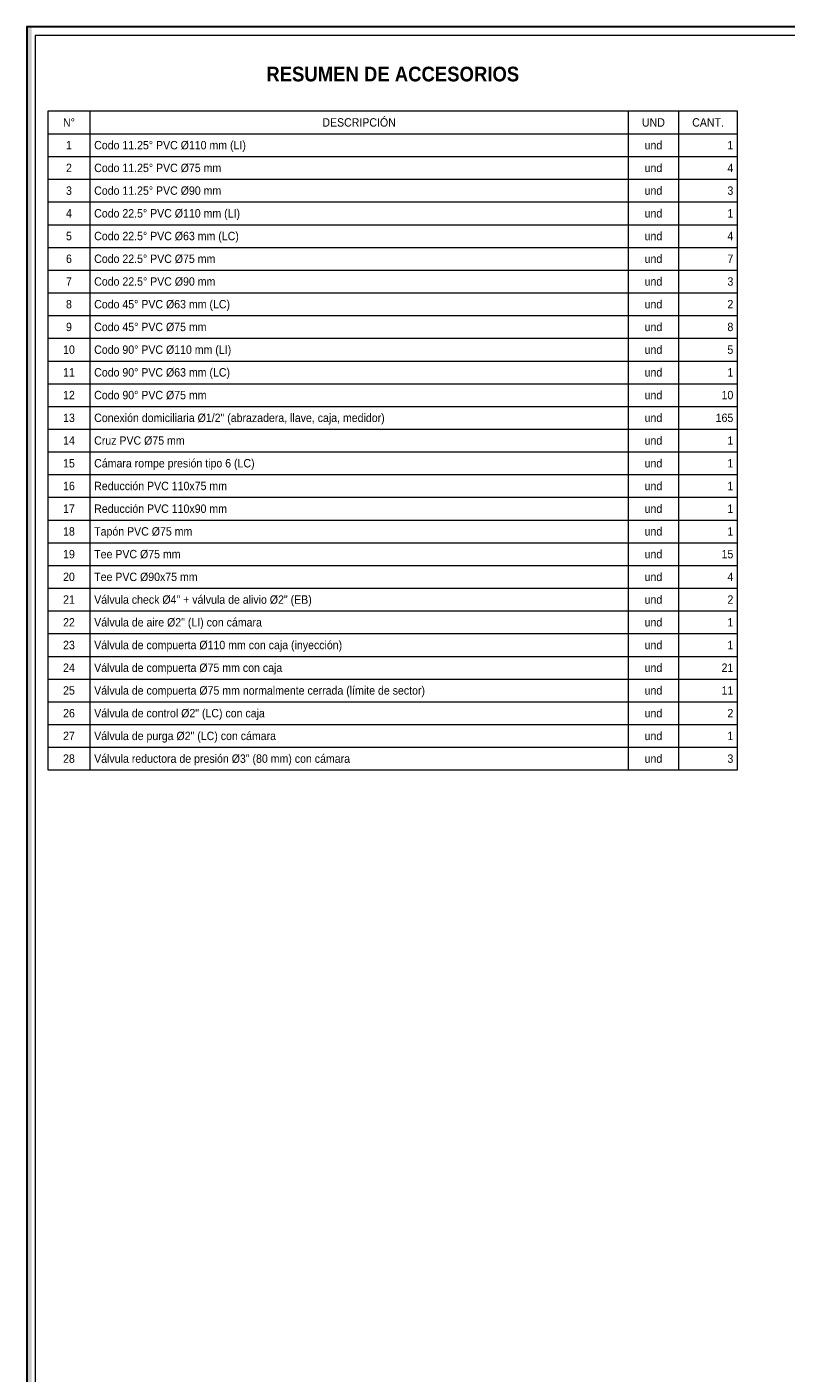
# Paper-space layout 'RD-09 ACCESORIOS' of a CAD drawing. Header units: metres. Extents: x 25 to 831, y 10 to 584.
# Tile 1 of 3: x 25 to 206, y 264 to 584. Entities that reach past the tile are written whole.
import ezdxf
from ezdxf.enums import TextEntityAlignment as Align

# ---------------------------------------------------------------- set-up
doc = ezdxf.new("R2010")
doc.units = ezdxf.units.M
doc.layers.add('CH-FILL', color=7, linetype='Continuous', lineweight=0, true_color=0x17354a)
for name, color, linetype, lineweight in [('LAM-MARCO', 7, 'Continuous', 50), ('LAM-ROTULO', 7, 'Continuous', 35), ('LAM-TABLA', 7, 'Continuous', 18), ('LAM-TXT', 7, 'Continuous', 25)]:
    doc.layers.add(name, color=color, linetype=linetype, lineweight=lineweight)
doc.styles.add('CH-BOLD', font='Arialbd.ttf')
doc.styles.add('CH-TEXT', font='Arial.ttf')

psp = doc.layouts.new('RD-09 ACCESORIOS')

# ---------------------------------------------------------------- linework, layer by layer
at = {"layer": 'CH-FILL', "true_color": 0x087e8b}
psp.add_solid([(25, 10), (26.1, 10), (25, 584), (26.1, 584)], dxfattribs=at)
at = {"layer": 'LAM-MARCO', "lineweight": 30, "true_color": 0x17354a}
psp.add_lwpolyline([(25, 10), (831, 10), (831, 584), (25, 584)], close=True, dxfattribs=at)
at = {"layer": 'LAM-ROTULO', "lineweight": 13, "true_color": 0xdce7ec}
psp.add_lwpolyline([(27, 12), (829, 12), (829, 582), (27, 582)], close=True, dxfattribs=at)
at = {"layer": 'LAM-TABLA', "lineweight": 9, "true_color": 0x8b9ba4}
for p, q in [((40, 564), (40, 407.4)), ((168, 564), (168, 407.4)), ((180, 564), (180, 407.4)), ((30, 558.6), (194, 558.6)), ((30, 553.2), (194, 553.2)), ((30, 547.8), (194, 547.8)), ((30, 542.4), (194, 542.4)), ((30, 537), (194, 537)), ((30, 531.6), (194, 531.6)), ((30, 526.2), (194, 526.2)), ((30, 520.8), (194, 520.8)), ((30, 515.4), (194, 515.4)), ((30, 510), (194, 510)), ((30, 504.6), (194, 504.6)), ((30, 499.2), (194, 499.2)), ((30, 493.8), (194, 493.8)), ((30, 488.4), (194, 488.4)), ((30, 483), (194, 483)), ((30, 477.6), (194, 477.6)), ((30, 472.2), (194, 472.2)), ((30, 466.8), (194, 466.8)), ((30, 461.4), (194, 461.4)), ((30, 456), (194, 456)), ((30, 450.6), (194, 450.6)), ((30, 445.2), (194, 445.2)), ((30, 439.8), (194, 439.8)), ((30, 434.4), (194, 434.4)), ((30, 429), (194, 429)), ((30, 423.6), (194, 423.6)), ((30, 418.2), (194, 418.2)), ((30, 412.8), (194, 412.8))]:
    psp.add_line(p, q, dxfattribs=at)
psp.add_lwpolyline([(30, 407.4), (194, 407.4), (194, 564), (30, 564)], close=True, dxfattribs=at)

# ---------------------------------------------------------------- texts
at = {"layer": 'LAM-TXT', "true_color": 0x17354a, "style": 'CH-BOLD', "width": 0.9}
psp.add_text('RESUMEN DE ACCESORIOS', height=3.5, dxfattribs=at).set_placement((112, 570), align=Align.BOTTOM_CENTER)
at = {"layer": 'LAM-TXT', "true_color": 0x253944, "style": 'CH-TEXT', "width": 0.9}
for s, p in [('N°', (35, 561.3)), ('DESCRIPCIÓN', (104, 561.3)), ('UND', (174, 561.3)), ('CANT.', (187, 561.3)), ('1', (35, 555.9)), ('und', (174, 555.9)), ('2', (35, 550.5)), ('und', (174, 550.5)), ('3', (35, 545.1)), ('und', (174, 545.1)), ('4', (35, 539.7)), ('und', (174, 539.7)), ('5', (35, 534.3)), ('und', (174, 534.3)), ('6', (35, 528.9)), ('und', (174, 528.9)), ('7', (35, 523.5)), ('und', (174, 523.5)), ('8', (35, 518.1)), ('und', (174, 518.1)), ('9', (35, 512.7)), ('und', (174, 512.7)), ('10', (35, 507.3)), ('und', (174, 507.3)), ('11', (35, 501.9)), ('und', (174, 501.9)), ('12', (35, 496.5)), ('und', (174, 496.5)), ('13', (35, 491.1)), ('und', (174, 491.1)), ('14', (35, 485.7)), ('und', (174, 485.7)), ('15', (35, 480.3)), ('und', (174, 480.3)), ('16', (35, 474.9)), ('und', (174, 474.9)), ('17', (35, 469.5)), ('und', (174, 469.5)), ('18', (35, 464.1)), ('und', (174, 464.1)), ('19', (35, 458.7)), ('und', (174, 458.7)), ('20', (35, 453.3)), ('und', (174, 453.3)), ('21', (35, 447.9)), ('und', (174, 447.9)), ('22', (35, 442.5)), ('und', (174, 442.5)), ('23', (35, 437.1)), ('und', (174, 437.1)), ('24', (35, 431.7)), ('und', (174, 431.7)), ('25', (35, 426.3)), ('und', (174, 426.3)), ('26', (35, 420.9)), ('und', (174, 420.9)), ('27', (35, 415.5)), ('und', (174, 415.5)), ('28', (35, 410.1)), ('und', (174, 410.1))]:
    psp.add_text(s, height=2, dxfattribs=at).set_placement(p, align=Align.MIDDLE_CENTER)
for s, p in [('Codo 11.25° PVC Ø110 mm (LI)', (41, 555.9)), ('Codo 11.25° PVC Ø75 mm', (41, 550.5)), ('Codo 11.25° PVC Ø90 mm', (41, 545.1)), ('Codo 22.5° PVC Ø110 mm (LI)', (41, 539.7)), ('Codo 22.5° PVC Ø63 mm (LC)', (41, 534.3)), ('Codo 22.5° PVC Ø75 mm', (41, 528.9)), ('Codo 22.5° PVC Ø90 mm', (41, 523.5)), ('Codo 45° PVC Ø63 mm (LC)', (41, 518.1)), ('Codo 45° PVC Ø75 mm', (41, 512.7)), ('Codo 90° PVC Ø110 mm (LI)', (41, 507.3)), ('Codo 90° PVC Ø63 mm (LC)', (41, 501.9)), ('Codo 90° PVC Ø75 mm', (41, 496.5)), ('Conexión domiciliaria Ø1/2" (abrazadera, llave, caja, medidor)', (41, 491.1)), ('Cruz PVC Ø75 mm', (41, 485.7)), ('Cámara rompe presión tipo 6 (LC)', (41, 480.3)), ('Reducción PVC 110x75 mm', (41, 474.9)), ('Reducción PVC 110x90 mm', (41, 469.5)), ('Tapón PVC Ø75 mm', (41, 464.1)), ('Tee PVC Ø75 mm', (41, 458.7)), ('Tee PVC Ø90x75 mm', (41, 453.3)), ('Válvula check Ø4" + válvula de alivio Ø2" (EB)', (41, 447.9)), ('Válvula de aire Ø2" (LI) con cámara', (41, 442.5)), ('Válvula de compuerta Ø110 mm con caja (inyección)', (41, 437.1)), ('Válvula de compuerta Ø75 mm con caja', (41, 431.7)), ('Válvula de compuerta Ø75 mm normalmente cerrada (límite de sector)', (41, 426.3)), ('Válvula de control Ø2" (LC) con caja', (41, 420.9)), ('Válvula de purga Ø2" (LC) con cámara', (41, 415.5)), ('Válvula reductora de presión Ø3" (80 mm) con cámara', (41, 410.1))]:
    psp.add_text(s, height=2, dxfattribs=at).set_placement(p, align=Align.MIDDLE_LEFT)
for s, p in [('1', (193, 555.9)), ('4', (193, 550.5)), ('3', (193, 545.1)), ('1', (193, 539.7)), ('4', (193, 534.3)), ('7', (193, 528.9)), ('3', (193, 523.5)), ('2', (193, 518.1)), ('8', (193, 512.7)), ('5', (193, 507.3)), ('1', (193, 501.9)), ('10', (193, 496.5)), ('165', (193, 491.1)), ('1', (193, 485.7)), ('1', (193, 480.3)), ('1', (193, 474.9)), ('1', (193, 469.5)), ('1', (193, 464.1)), ('15', (193, 458.7)), ('4', (193, 453.3)), ('2', (193, 447.9)), ('1', (193, 442.5)), ('1', (193, 437.1)), ('21', (193, 431.7)), ('11', (193, 426.3)), ('2', (193, 420.9)), ('1', (193, 415.5)), ('3', (193, 410.1))]:
    psp.add_text(s, height=2, dxfattribs=at).set_placement(p, align=Align.MIDDLE_RIGHT)

doc.saveas('drawing.dxf')
